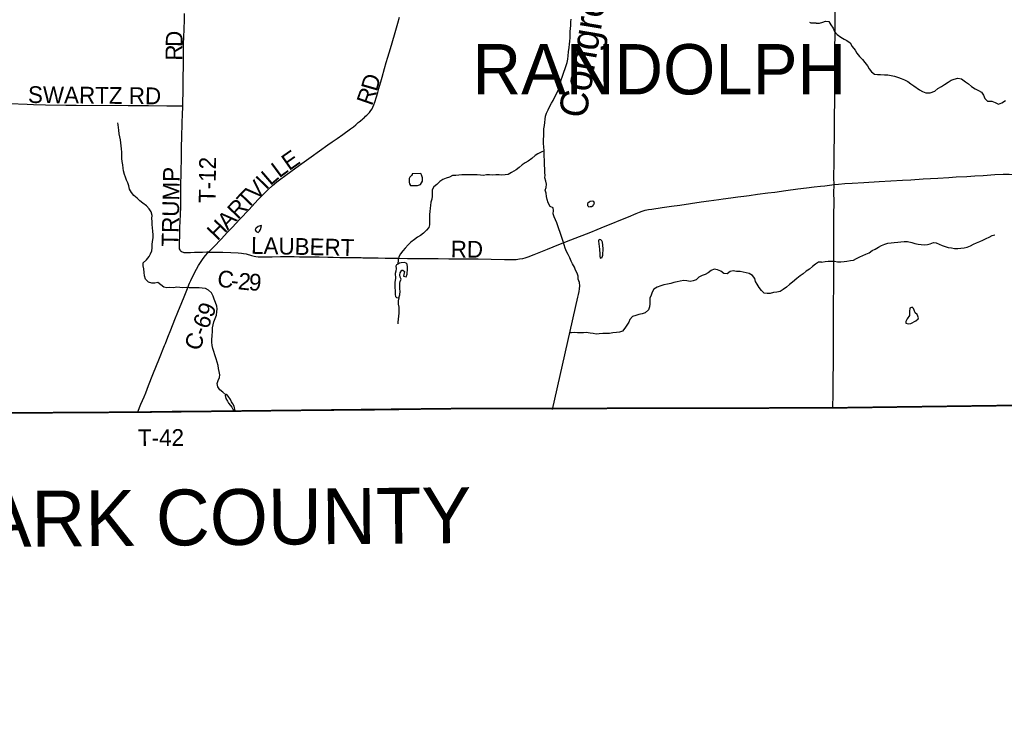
# Model space of a CAD drawing. Header units: feet. Extents: x 2113747 to 2516209, y 960708 to 1356798.
# Tile 16 of 253: x 2299312 to 2316941, y 1085339 to 1097869. Entities that reach past the tile are written whole.
import ezdxf

# ---------------------------------------------------------------- set-up
doc = ezdxf.new("R2010")
doc.units = ezdxf.units.FT
doc.header["$LTSCALE"] = 50
doc.header["$MEASUREMENT"] = 0
doc.linetypes.add('OhDOT_USTN3', pattern=[0.22, 0.165, -0.055])
for name, color, linetype in [('0_Xref', 7, 'Continuous'), ('GM_X_Adjacent_County', 251, 'OhDOT_USTN3'), ('GM_X_Adjacent_County_Text', 251, 'Continuous'), ('GM_X_County', 251, 'OhDOT_USTN3'), ('GM_X_County_Road', 3, 'Continuous'), ('GM_X_County_Road_Text', 3, 'Continuous'), ('GM_X_Minor_Lake', 5, 'Continuous'), ('GM_X_Minor_River', 5, 'Continuous'), ('GM_X_Minor_River_Text', 5, 'Continuous'), ('GM_X_State_Route', 1, 'Continuous'), ('GM_X_Township', 251, 'OhDOT_USTN3'), ('GM_X_Township_Road', 4, 'Continuous'), ('GM_X_Township_Road_Text', 4, 'Continuous'), ('GM_X_Township_Text', 251, 'Continuous')]:
    doc.layers.add(name, color=color, linetype=linetype)
doc.styles.add('Styledgn030', font='dgn030.shx')
doc.styles.add('Styledgn031', font='dgn031.shx')

# ---------------------------------------------------------------- blocks, each defined once
blk = doc.blocks.new('POR')
at = {"layer": 'GM_X_Adjacent_County', "flags": 128}
blk.add_lwpolyline([(2346501, 996686), (2346283, 996665), (2345680, 996660), (2344145, 996646), (2344130, 996649), (2344060, 996659), (2344005, 996663), (2343946, 996664), (2343923, 996665), (2343899, 996665), (2343806, 996663), (2343772, 996662), (2343731, 996662), (2343640, 996661), (2343440, 996660), (2343358, 996661), (2343347, 996661), (2343337, 996662), (2343275, 996668), (2343254, 996670), (2343129, 996670), (2342883, 996665), (2342703, 996664), (2342492, 996666), (2342051, 996672), (2342025, 996674), (2342005, 996677), (2341988, 996683), (2338743, 996679), (2335510, 996692), (2333434, 996701), (2332100, 996700), (2329181, 996697), (2329152, 995411), (2329124, 994175), (2326840, 994249), (2326566, 994258), (2323302, 994364), (2318495, 994521), (2318418, 991580), (2318389, 990457), (2318357, 989169), (2318255, 985163), (2318188, 982547), (2318166, 981646), (2318061, 978159), (2317909, 973125), (2317887, 972409), (2317774, 968635), (2317750, 967874), (2315491, 967887), (2314260, 967896), (2311196, 967914), (2309088, 967943), (2307368, 967969), (2304256, 968014), (2303811, 968017), (2303354, 968019), (2303003, 968024), (2302648, 968030), (2302233, 968036), (2301830, 968022), (2300402, 968044), (2300069, 968049), (2297101, 968095), (2296592, 968103), (2292919, 968108), (2288216, 968150), (2287501, 968160), (2286951, 968168), (2285626, 968187), (2280722, 968218), (2272659, 968235), (2270238, 968238), (2265711, 968240), (2264331, 968240), (2260640, 968285), (2260946, 968539), (2261456, 968823), (2262477, 969650), (2262984, 969822), (2263502, 969934), (2264011, 970226), (2264085, 970742), (2263732, 971249), (2263225, 971652), (2263021, 971730), (2262781, 971821), (2262721, 971844), (2262214, 971872), (2261703, 971959), (2260105, 972490), (2259584, 972510), (2259079, 972653), (2258559, 972903), (2258050, 972955), (2257525, 973068), (2256998, 973008), (2256626, 972503), (2255796, 970471), (2255025, 968928), (2254521, 968572), (2253837, 968476), (2253355, 968407), (2252800, 968322), (2251259, 968089), (2245496, 967220), (2243670, 966925), (2240387, 966394), (2235785, 965650), (2235507, 965607), (2232817, 965186), (2232372, 965117), (2231408, 964969), (2231146, 964928), (2230233, 964788), (2224423, 963889), (2224410, 963887), (2223431, 963729), (2220392, 963239), (2216348, 962587), (2213677, 962155), (2211388, 961785), (2205329, 960811), (2204689, 960708), (2204662, 968294), (2204646, 972822), (2204646, 972877), (2204618, 980822), (2204600, 985576), (2204621, 987650), (2204548, 994125), (2204539, 995545), (2204528, 997304), (2204524, 998046), (2204498, 1002246), (2204460, 1006231), (2204446, 1007585), (2204396, 1012421), (2204391, 1012891), (2204405, 1018278), (2204394, 1019758), (2204396, 1020517), (2204379, 1020841), (2204391, 1021803), (2204388, 1022494), (2204388, 1022770), (2204388, 1022837), (2204387, 1023044), (2204303, 1026249), (2204359, 1029499), (2204344, 1030439), (2204262, 1034310), (2204255, 1035776), (2204229, 1040690), (2204199, 1046565), (2204184, 1049044), (2204131, 1055650), (2204109, 1058317), (2204108, 1058407), (2204102, 1059211), (2204097, 1059892), (2204085, 1062073), (2204074, 1062671), (2204592, 1062652), (2205426, 1062621), (2210448, 1062486), (2212077, 1062442), (2214252, 1062298), (2216024, 1062234), (2218716, 1062135), (2224371, 1061928), (2226221, 1061860), (2226856, 1061837), (2228638, 1061772), (2234873, 1061544), (2237828, 1061436), (2239174, 1061390), (2240259, 1061347), (2240479, 1061338), (2245773, 1061157), (2247613, 1061077), (2251064, 1060965), (2252022, 1060939), (2254917, 1060860), (2259350, 1060738), (2259905, 1060723), (2262069, 1060670), (2262468, 1060662), (2262494, 1060660), (2262578, 1060658), (2262905, 1060648), (2263523, 1060622), (2264179, 1060605), (2264764, 1060590), (2266030, 1060558), (2267009, 1060529), (2267105, 1064278), (2267119, 1064405), (2267123, 1064546), (2267218, 1067680), (2267224, 1068546), (2267310, 1072879), (2267407, 1076551), (2267570, 1083741), (2267583, 1084035), (2267594, 1084592), (2267628, 1085890), (2267674, 1087762), (2267760, 1089304), (2267778, 1090418), (2268200, 1090405), (2270733, 1090435), (2271751, 1090471), (2272585, 1090487), (2273842, 1090511), (2274067, 1090515), (2275300, 1090545), (2275354, 1090544), (2275965, 1090561), (2276111, 1090564), (2279737, 1090638), (2280571, 1090646), (2281184, 1090660), (2283974, 1090692), (2287536, 1090733), (2291695, 1090779), (2294190, 1090795), (2294565, 1090800), (2298147, 1090820), (2299145, 1090827), (2299895, 1090831), (2301402, 1090840), (2307056, 1090903), (2313863, 1090917), (2318107, 1090974), (2324108, 1091056), (2326732, 1091091), (2326938, 1091094), (2328615, 1091117), (2328725, 1091118), (2331837, 1091161), (2333216, 1091180), (2335157, 1091206), (2341799, 1091296), (2342697, 1091308), (2345661, 1091348), (2348514, 1091386), (2352195, 1091435), (2355371, 1091477), (2358848, 1091522), (2358880, 1089100), (2358989, 1081862), (2359077, 1075795), (2359100, 1074264), (2359117, 1073113), (2359120, 1072859), (2359123, 1070999), (2359121, 1070553), (2359149, 1069014), (2359151, 1068908), (2359157, 1068672), (2359167, 1068297), (2359175, 1067907), (2359177, 1067589), (2359186, 1066908), (2359192, 1066862), (2359197, 1066642), (2359199, 1066419), (2359201, 1066097), (2359204, 1065780), (2359209, 1065466), (2359220, 1064937), (2359220, 1064806), (2359227, 1064612), (2359227, 1064330), (2359261, 1063309), (2359263, 1063113), (2359267, 1062870), (2359287, 1061492), (2359309, 1060000), (2359372, 1054688), (2359375, 1054438), (2359384, 1053642), (2359405, 1051846), (2359411, 1051373), (2359435, 1049379), (2359498, 1044029), (2359500, 1043884), (2359531, 1041219), (2359561, 1038682), (2359563, 1038569), (2359598, 1035611), (2359633, 1032629), (2359687, 1028035), (2359700, 1026946), (2359745, 1022879), (2359781, 1019525), (2359871, 1011833), (2360041, 1004528), (2360047, 1003475), (2360075, 1000767), (2360086, 1000743), (2360092, 1000724), (2360095, 1000700), (2360092, 1000665), (2360090, 1000651), (2360085, 1000617), (2360080, 1000554), (2360079, 1000500), (2360082, 1000454), (2360084, 1000441), (2360087, 1000429), (2360088, 1000406), (2360088, 1000358), (2360097, 998033), (2360102, 996698), (2359652, 996691), (2358952, 996686), (2358943, 996687), (2358419, 996691), (2358033, 996691), (2357318, 996684), (2357119, 996682), (2357033, 996681), (2356729, 996679), (2356356, 996674), (2355850, 996669), (2355636, 996665), (2355399, 996667), (2355207, 996668), (2354923, 996669), (2354630, 996666), (2354311, 996664), (2353876, 996661), (2353810, 996664), (2353790, 996667), (2353730, 996667), (2353580, 996667), (2353354, 996664), (2353227, 996661), (2352936, 996661), (2352543, 996665), (2351984, 996653), (2350868, 996644), (2350165, 996644), (2349779, 996645), (2349617, 996647), (2349487, 996647), (2349403, 996652), (2349327, 996658), (2349265, 996660), (2349206, 996662), (2349161, 996661), (2349080, 996658), (2348736, 996661), (2347330, 996649), (2347068, 996654), (2346837, 996655), (2346771, 996660), (2346660, 996673), (2346582, 996686), (2346523, 996692), (2346501, 996686)], dxfattribs=at)
at = {"layer": 'GM_X_County', "flags": 128}
blk.add_lwpolyline([(2353397, 1222451), (2356858, 1222526), (2358764, 1222568), (2364180, 1222723), (2365829, 1222755), (2369645, 1222836), (2372194, 1222881), (2374472, 1222924), (2379690, 1223029), (2379735, 1219826), (2379742, 1219374), (2379833, 1216178), (2380014, 1209139), (2380003, 1203413), (2380022, 1202249), (2380179, 1195356), (2380181, 1194352), (2380359, 1187412), (2380412, 1186569), (2380419, 1184193), (2380463, 1181823), (2380682, 1170163), (2380746, 1166807), (2380771, 1165044), (2380824, 1161382), (2380824, 1161039), (2380878, 1157552), (2380892, 1156694), (2381026, 1152330), (2381034, 1152023), (2381158, 1145150), (2381235, 1140057), (2381269, 1137568), (2381334, 1132856), (2381336, 1132676), (2381343, 1132210), (2381380, 1130882), (2381388, 1130504), (2381409, 1129491), (2381422, 1128859), (2381524, 1123853), (2381544, 1122872), (2381624, 1118858), (2381679, 1116097), (2382044, 1104151), (2382074, 1096083), (2382125, 1091787), (2380307, 1091766), (2379221, 1091753), (2378988, 1091751), (2374063, 1091696), (2368829, 1091637), (2365146, 1091594), (2364291, 1091584), (2363494, 1091575), (2360811, 1091544), (2360599, 1091542), (2358848, 1091522), (2355371, 1091477), (2352195, 1091435), (2348514, 1091386), (2345661, 1091348), (2342697, 1091308), (2341799, 1091296), (2335157, 1091206), (2333216, 1091180), (2331837, 1091161), (2328725, 1091118), (2328615, 1091117), (2326938, 1091094), (2326732, 1091091), (2324108, 1091056), (2318107, 1090974), (2313863, 1090917), (2307056, 1090903), (2301402, 1090840), (2299895, 1090831), (2299145, 1090827), (2298147, 1090820), (2294565, 1090800), (2294190, 1090795), (2291695, 1090779), (2287536, 1090733), (2283974, 1090692), (2281184, 1090660), (2280571, 1090646), (2279737, 1090638), (2276111, 1090564), (2275965, 1090561), (2275354, 1090544), (2275300, 1090545), (2274067, 1090515), (2274049, 1092053), (2274045, 1093010), (2274019, 1094549), (2274003, 1096382), (2273944, 1101977), (2273923, 1103969), (2273928, 1105260), (2273895, 1107881), (2273890, 1108659), (2273892, 1109492), (2273890, 1109708), (2273889, 1109866), (2273885, 1110318), (2273884, 1110420), (2273881, 1110748), (2273878, 1111173), (2273872, 1111794), (2273868, 1112294), (2273861, 1113069), (2273860, 1113281), (2273857, 1113575), (2273857, 1113636), (2273852, 1114201), (2273851, 1114281), (2273848, 1114656), (2273845, 1115019), (2273878, 1116829), (2273877, 1118817), (2273859, 1119170), (2273866, 1121327), (2273809, 1124393), (2273800, 1125028), (2273794, 1125938), (2273794, 1126045), (2273791, 1126395), (2273784, 1127599), (2273782, 1127896), (2273782, 1128013), (2273776, 1128908), (2273762, 1131307), (2273735, 1134958), (2273727, 1137672), (2273708, 1143906), (2273707, 1144117), (2273652, 1147706), (2273648, 1148193), (2273645, 1148717), (2273636, 1149823), (2273632, 1150488), (2273596, 1155295), (2273585, 1158808), (2273560, 1160546), (2273539, 1163372), (2273486, 1167056), (2273465, 1168621), (2273462, 1168895), (2273426, 1173044), (2273428, 1173104), (2273415, 1174720), (2273392, 1176176), (2273394, 1176620), (2273384, 1177023), (2273358, 1177776), (2273351, 1179125), (2273359, 1179654), (2273321, 1182083), (2273216, 1187364), (2273164, 1190519), (2273176, 1191453), (2273228, 1192712), (2273152, 1195400), (2273193, 1198453), (2273071, 1206556), (2272991, 1215563), (2272975, 1216501), (2272977, 1217406), (2272968, 1218487), (2272962, 1219225), (2272959, 1219527), (2272955, 1219996), (2272952, 1220381), (2272949, 1220734), (2272946, 1221095), (2272941, 1221646), (2274226, 1221624), (2276584, 1221584), (2279436, 1221567), (2287284, 1221586), (2287634, 1221587), (2288155, 1221588), (2289133, 1221589), (2291838, 1221592), (2294724, 1221588), (2295595, 1221591), (2298613, 1221605), (2299175, 1221609), (2303374, 1221676), (2308426, 1221766), (2313088, 1221841), (2315600, 1221874), (2319071, 1221920), (2326584, 1222061), (2327982, 1222076), (2333341, 1222133), (2335682, 1222157), (2338510, 1222201), (2341239, 1222245), (2343737, 1222286), (2344324, 1222288), (2349300, 1222361), (2350843, 1222395), (2353397, 1222451)], dxfattribs=at)
at = {"layer": 'GM_X_County_Road', "flags": 128}
for points in [[(2302692, 1093704), (2302782, 1093797), (2302924, 1093946), (2303029, 1094055), (2303114, 1094146), (2303253, 1094295), (2303419, 1094472), (2303578, 1094642), (2303678, 1094746), (2303755, 1094822), (2303837, 1094897), (2303914, 1094964), (2303962, 1095003), (2304076, 1095086), (2304166, 1095152), (2304256, 1095217), (2304406, 1095322), (2304529, 1095410), (2304831, 1095630), (2304909, 1095684), (2304996, 1095744), (2305098, 1095815), (2305237, 1095913), (2305290, 1095953), (2305332, 1095989), (2305355, 1096008), (2305375, 1096025), (2305389, 1096039), (2305414, 1096060), (2305453, 1096094), (2305466, 1096105), (2305483, 1096120), (2305505, 1096139), (2305527, 1096159), (2305544, 1096175), (2305575, 1096209), (2305600, 1096240), (2305621, 1096273), (2305635, 1096300), (2305654, 1096342), (2305673, 1096391), (2305703, 1096489), (2305725, 1096568), (2305744, 1096637), (2305778, 1096757), (2305801, 1096839), (2305845, 1096994), (2305876, 1097101), (2305904, 1097198), (2305949, 1097353), (2306021, 1097598), (2306081, 1097807), (2306112, 1097914)], [(2313892, 1094917), (2313893, 1094917), (2313975, 1094925), (2314086, 1094933), (2314220, 1094940), (2314426, 1094952), (2314698, 1094969), (2315121, 1094994), (2315265, 1095003), (2315488, 1095017), (2315750, 1095031), (2315946, 1095044), (2316077, 1095052), (2316270, 1095063), (2316415, 1095071), (2316565, 1095080), (2316772, 1095094), (2316919, 1095102), (2317027, 1095104), (2317335, 1095099), (2317673, 1095094), (2317834, 1095093), (2318018, 1095090)], [(2302692, 1093704), (2302773, 1093705), (2302852, 1093704), (2302947, 1093703), (2303094, 1093700), (2303222, 1093695), (2303281, 1093690), (2303322, 1093683), (2303367, 1093673), (2303464, 1093643), (2303509, 1093631), (2303541, 1093626), (2303581, 1093624), (2303709, 1093623), (2303834, 1093624), (2303984, 1093625), (2304060, 1093625), (2304224, 1093625), (2304322, 1093623), (2304453, 1093621), (2304491, 1093621), (2304506, 1093621), (2304529, 1093621), (2304673, 1093620), (2304830, 1093617), (2304922, 1093615), (2305043, 1093612), (2305223, 1093611), (2305341, 1093609), (2305427, 1093608), (2305456, 1093607), (2305479, 1093607), (2305551, 1093605), (2305649, 1093603), (2305675, 1093602), (2305685, 1093602), (2305730, 1093602), (2305858, 1093601), (2305989, 1093600), (2306094, 1093598), (2306258, 1093595), (2306439, 1093595), (2306514, 1093594), (2306573, 1093594), (2306621, 1093593), (2306676, 1093593), (2306804, 1093592), (2306998, 1093589), (2307218, 1093587), (2307392, 1093585), (2307523, 1093584), (2307752, 1093581), (2307992, 1093576), (2308146, 1093575), (2308199, 1093577), (2308258, 1093584), (2308320, 1093595), (2308365, 1093606), (2308418, 1093624), (2308525, 1093665), (2308614, 1093701), (2308760, 1093759), (2308964, 1093840), (2309044, 1093872), (2309180, 1093927), (2309538, 1094066), (2309651, 1094111), (2309797, 1094170), (2309933, 1094226), (2310046, 1094272), (2310210, 1094338), (2310352, 1094396), (2310409, 1094419), (2310460, 1094440), (2310513, 1094457), (2310570, 1094468), (2310629, 1094478), (2310817, 1094505), (2310983, 1094527), (2311129, 1094550), (2311515, 1094607), (2311651, 1094626), (2311827, 1094650), (2311908, 1094660), (2312042, 1094679), (2312168, 1094696), (2312279, 1094711), (2312376, 1094723), (2312523, 1094742), (2312708, 1094766), (2312832, 1094783), (2313030, 1094810), (2313242, 1094838), (2313398, 1094857), (2313535, 1094873), (2313649, 1094886), (2313727, 1094895), (2313892, 1094917)], [(2301427, 1090849), (2301482, 1090982), (2301541, 1091117), (2301569, 1091187), (2301619, 1091316), (2301698, 1091514), (2301816, 1091810), (2301904, 1092032), (2301920, 1092072), (2301964, 1092185), (2302017, 1092316), (2302092, 1092501), (2302145, 1092632), (2302213, 1092802), (2302255, 1092906), (2302302, 1093025), (2302354, 1093149), (2302377, 1093200), (2302424, 1093297), (2302477, 1093399), (2302515, 1093467), (2302559, 1093536), (2302599, 1093592), (2302641, 1093646), (2302682, 1093693), (2302692, 1093704)], [(2299145, 1090830), (2299321, 1090830), (2299496, 1090830), (2299632, 1090832), (2299797, 1090833), (2299927, 1090833), (2299961, 1090834), (2300162, 1090834), (2300326, 1090835), (2300577, 1090835), (2300654, 1090836), (2300724, 1090837), (2300794, 1090839), (2300871, 1090841), (2300978, 1090844), (2301106, 1090846), (2301285, 1090847), (2301427, 1090849)]]:
    blk.add_lwpolyline(points, dxfattribs=at)
at = {"layer": 'GM_X_Minor_Lake'}
for p, q in [((2306493, 1095114), (2306341, 1095110)), ((2306308, 1094897), (2306436, 1094898)), ((2309553, 1094525), (2309577, 1094541)), ((2303579, 1094164), (2303546, 1094138)), ((2309693, 1093761), (2309701, 1093671)), ((2306204, 1093521), (2306142, 1093512)), ((2315270, 1092431), (2315358, 1092476)), ((2303133, 1090880), (2303159, 1090880))]:
    blk.add_line(p, q, dxfattribs=at)
at = {"layer": 'GM_X_Minor_Lake', "flags": 128}
for points in [[(2306341, 1095110), (2306337, 1095094), (2306327, 1095079), (2306315, 1095067), (2306295, 1095051), (2306286, 1095027), (2306284, 1094993), (2306286, 1094957), (2306292, 1094929), (2306308, 1094897)], [(2306436, 1094898), (2306486, 1094916), (2306508, 1094946), (2306523, 1094978), (2306525, 1095036), (2306507, 1095092), (2306493, 1095114)], [(2309577, 1094541), (2309587, 1094551), (2309603, 1094579), (2309589, 1094615), (2309569, 1094619), (2309525, 1094611), (2309507, 1094603), (2309477, 1094575), (2309478, 1094541), (2309500, 1094519), (2309528, 1094521), (2309553, 1094525)], [(2303546, 1094138), (2303537, 1094130), (2303529, 1094106), (2303549, 1094078), (2303579, 1094060), (2303589, 1094064), (2303607, 1094080), (2303625, 1094113), (2303633, 1094151), (2303642, 1094183), (2303620, 1094180), (2303579, 1094164)], [(2309701, 1093671), (2309699, 1093633), (2309705, 1093605), (2309713, 1093597), (2309739, 1093609), (2309743, 1093617), (2309753, 1093649), (2309758, 1093771), (2309746, 1093883), (2309736, 1093911), (2309718, 1093925), (2309700, 1093935), (2309686, 1093929), (2309678, 1093921), (2309678, 1093901), (2309693, 1093761)], [(2306142, 1093512), (2306114, 1093508), (2306092, 1093498), (2306056, 1093480), (2306046, 1093456), (2306051, 1093414), (2306045, 1093364), (2306035, 1093324), (2306039, 1093240), (2306030, 1093165), (2306028, 1093083), (2306036, 1093003), (2306033, 1092949), (2306039, 1092913), (2306059, 1092891), (2306101, 1092885), (2306117, 1092942), (2306124, 1093010), (2306120, 1093042), (2306118, 1093102), (2306120, 1093148), (2306126, 1093178), (2306141, 1093220), (2306125, 1093260), (2306121, 1093302), (2306125, 1093338), (2306157, 1093382), (2306175, 1093384), (2306199, 1093357), (2306189, 1093304), (2306185, 1093276), (2306229, 1093265), (2306251, 1093309), (2306249, 1093335), (2306254, 1093385), (2306254, 1093439), (2306250, 1093491), (2306230, 1093507), (2306204, 1093521)], [(2315358, 1092476), (2315401, 1092511), (2315405, 1092531), (2315382, 1092587), (2315346, 1092621), (2315329, 1092666), (2315317, 1092694), (2315294, 1092720), (2315251, 1092701), (2315241, 1092641), (2315244, 1092569), (2315205, 1092514), (2315178, 1092464), (2315180, 1092436), (2315217, 1092422), (2315270, 1092431)], [(2303159, 1090880), (2303165, 1090892), (2303161, 1090916), (2303151, 1090950), (2303131, 1090990), (2303106, 1091028), (2303086, 1091068), (2303042, 1091128), (2303014, 1091160), (2302988, 1091137), (2303000, 1091087), (2303032, 1091038), (2303053, 1091002), (2303085, 1090958), (2303113, 1090932), (2303133, 1090880)]]:
    blk.add_lwpolyline(points, dxfattribs=at)
at = {"layer": 'GM_X_Minor_River', "flags": 128}
for points in [[(2308714, 1095140), (2308713, 1095202), (2308709, 1095256), (2308709, 1095363), (2308705, 1095413), (2308703, 1095467), (2308703, 1095521), (2308695, 1095591), (2308688, 1095649), (2308690, 1095711), (2308694, 1095799), (2308694, 1095856), (2308698, 1095916), (2308706, 1095972), (2308714, 1096030), (2308722, 1096086), (2308729, 1096140), (2308745, 1096196), (2308775, 1096257), (2308801, 1096311), (2308835, 1096373), (2308861, 1096423), (2308891, 1096489), (2308929, 1096551), (2308960, 1096616), (2308980, 1096676), (2308996, 1096738), (2309008, 1096792), (2309028, 1096856), (2309056, 1096932), (2309078, 1096993), (2309099, 1097047), (2309117, 1097105), (2309127, 1097161), (2309133, 1097219), (2309139, 1097291), (2309149, 1097370), (2309157, 1097430), (2309163, 1097486), (2309166, 1097542), (2309168, 1097596), (2309170, 1097660), (2309178, 1097766), (2309182, 1097829), (2309188, 1097879)], [(2313572, 1097807), (2313542, 1097807), (2313484, 1097804), (2313460, 1097816)], [(2313572, 1097807), (2313630, 1097808), (2313690, 1097825), (2313742, 1097842), (2313798, 1097838), (2313833, 1097777), (2313877, 1097715), (2313900, 1097659), (2313949, 1097602), (2314017, 1097554), (2314074, 1097519), (2314124, 1097497), (2314180, 1097454), (2314217, 1097388), (2314270, 1097325), (2314303, 1097267), (2314349, 1097212), (2314402, 1097158), (2314447, 1097102), (2314493, 1097043), (2314524, 1096991), (2314561, 1096937), (2314619, 1096892), (2314673, 1096887), (2314725, 1096885), (2314795, 1096884), (2314853, 1096883), (2314915, 1096870), (2314975, 1096856), (2315044, 1096835), (2315094, 1096818), (2315154, 1096792), (2315213, 1096761), (2315265, 1096720), (2315321, 1096682), (2315420, 1096613), (2315475, 1096582), (2315535, 1096559), (2315611, 1096558), (2315699, 1096587), (2315754, 1096636), (2315814, 1096670), (2315869, 1096707), (2315937, 1096752), (2315988, 1096787), (2316046, 1096806), (2316110, 1096820), (2316172, 1096807), (2316246, 1096758), (2316303, 1096719), (2316353, 1096671), (2316418, 1096632), (2316478, 1096602), (2316533, 1096573), (2316567, 1096519), (2316590, 1096457), (2316643, 1096410), (2316719, 1096407), (2316775, 1096384), (2316835, 1096358), (2316899, 1096381), (2316960, 1096422)], [(2301207, 1095047), (2301189, 1095099), (2301171, 1095161), (2301165, 1095212), (2301157, 1095268), (2301149, 1095330), (2301143, 1095384), (2301141, 1095440), (2301138, 1095494), (2301134, 1095558), (2301130, 1095608), (2301124, 1095664), (2301114, 1095718), (2301104, 1095771), (2301096, 1095827), (2301090, 1095889), (2301081, 1095939), (2301075, 1095989), (2301069, 1096021)], [(2308703, 1095521), (2308647, 1095499), (2308591, 1095469), (2308539, 1095436), (2308479, 1095382), (2308419, 1095334), (2308363, 1095304), (2308309, 1095270), (2308253, 1095223), (2308199, 1095179), (2308117, 1095131)], [(2308850, 1090888), (2309303, 1092898), (2309316, 1092948), (2309330, 1093000), (2309338, 1093050), (2309340, 1093104), (2309333, 1093162), (2309313, 1093222), (2309309, 1093276), (2309293, 1093328), (2309265, 1093386), (2309244, 1093438), (2309210, 1093494), (2309186, 1093546), (2309164, 1093606), (2309130, 1093666), (2309103, 1093720), (2309079, 1093780), (2309059, 1093834), (2309041, 1093896), (2309023, 1093952), (2309006, 1094004), (2308988, 1094060), (2308966, 1094124), (2308930, 1094231), (2308905, 1094285), (2308883, 1094341), (2308865, 1094395), (2308867, 1094449), (2308862, 1094499), (2308812, 1094525), (2308776, 1094587), (2308754, 1094651), (2308746, 1094703), (2308736, 1094763), (2308719, 1094815), (2308737, 1094865), (2308747, 1094923), (2308735, 1094979), (2308714, 1095035), (2308722, 1095086), (2308714, 1095128), (2308714, 1095140)], [(2303001, 1091149), (2302947, 1091200), (2302894, 1091241), (2302858, 1091293), (2302847, 1091351), (2302867, 1091405), (2302891, 1091459), (2302897, 1091511), (2302882, 1091571), (2302874, 1091623), (2302864, 1091677), (2302850, 1091737), (2302832, 1091793), (2302805, 1091865), (2302789, 1091925), (2302773, 1091983), (2302761, 1092035), (2302752, 1092095), (2302750, 1092146), (2302756, 1092202), (2302765, 1092296), (2302767, 1092350), (2302779, 1092402), (2302791, 1092458), (2302813, 1092516), (2302836, 1092575), (2302842, 1092639), (2302846, 1092691), (2302840, 1092741), (2302817, 1092803), (2302795, 1092861), (2302777, 1092919), (2302745, 1092979), (2302693, 1093024), (2302638, 1093052), (2302579, 1093062), (2302523, 1093064), (2302465, 1093067), (2302403, 1093065), (2302349, 1093065), (2302291, 1093072), (2302235, 1093068), (2302127, 1093076), (2302065, 1093069), (2302003, 1093071), (2301945, 1093069), (2301893, 1093078), (2301839, 1093122), (2301787, 1093160), (2301729, 1093148), (2301675, 1093153), (2301619, 1093169), (2301565, 1093223), (2301549, 1093281), (2301539, 1093339), (2301532, 1093407), (2301520, 1093459), (2301524, 1093513), (2301582, 1093569), (2301629, 1093626), (2301657, 1093676), (2301677, 1093730), (2301685, 1093784), (2301684, 1093842), (2301690, 1093898), (2301700, 1093961), (2301702, 1094017), (2301693, 1094079), (2301687, 1094143), (2301683, 1094199), (2301685, 1094253), (2301678, 1094307), (2301684, 1094363), (2301666, 1094429), (2301630, 1094481), (2301584, 1094537), (2301519, 1094582), (2301465, 1094624), (2301413, 1094670), (2301357, 1094718), (2301311, 1094772), (2301281, 1094832), (2301266, 1094892), (2301250, 1094946), (2301224, 1094997), (2301207, 1095047)], [(2308117, 1095131), (2308061, 1095094), (2308003, 1095088), (2307947, 1095086), (2307895, 1095091), (2307837, 1095089), (2307775, 1095087), (2307723, 1095089), (2307672, 1095088), (2307618, 1095080), (2307562, 1095084), (2307504, 1095091), (2307448, 1095093), (2307390, 1095091), (2307338, 1095089), (2307284, 1095088), (2307228, 1095088), (2307176, 1095082), (2307122, 1095081), (2307064, 1095077), (2307007, 1095049), (2306947, 1095033), (2306891, 1095008), (2306837, 1094970), (2306783, 1094920), (2306730, 1094873), (2306700, 1094819), (2306698, 1094769), (2306698, 1094711), (2306689, 1094655), (2306675, 1094599), (2306669, 1094544), (2306661, 1094494), (2306654, 1094436), (2306650, 1094378), (2306648, 1094308), (2306648, 1094254), (2306647, 1094198), (2306637, 1094148), (2306597, 1094098), (2306543, 1094047), (2306490, 1094003), (2306432, 1093973), (2306378, 1093934), (2306318, 1093882), (2306267, 1093838), (2306211, 1093777), (2306171, 1093727), (2306131, 1093675), (2306100, 1093620), (2306088, 1093570), (2306081, 1093492)], [(2313668, 1093526), (2313734, 1093536), (2313790, 1093543), (2313898, 1093545), (2313956, 1093535), (2314014, 1093532), (2314072, 1093539), (2314124, 1093546), (2314188, 1093555), (2314239, 1093563), (2314295, 1093590), (2314356, 1093623), (2314410, 1093648), (2314462, 1093670), (2314523, 1093695), (2314577, 1093734), (2314630, 1093761), (2314686, 1093794), (2314743, 1093823), (2314803, 1093851), (2314857, 1093868), (2314917, 1093873), (2314972, 1093878), (2315034, 1093885), (2315090, 1093893), (2315148, 1093898), (2315208, 1093897), (2315288, 1093878), (2315341, 1093859), (2315397, 1093850), (2315453, 1093844), (2315513, 1093839), (2315565, 1093842), (2315616, 1093853), (2315672, 1093881), (2315722, 1093872), (2315774, 1093849), (2315829, 1093823), (2315937, 1093789), (2315997, 1093782), (2316051, 1093772), (2316111, 1093773), (2316163, 1093776), (2316223, 1093781), (2316279, 1093794), (2316338, 1093820), (2316390, 1093847), (2316444, 1093870), (2316501, 1093895), (2316557, 1093922), (2316614, 1093948), (2316670, 1093973), (2316722, 1094004), (2316771, 1094019)], [(2313668, 1093526), (2313615, 1093524), (2313559, 1093490), (2313507, 1093446), (2313451, 1093403), (2313395, 1093363), (2313340, 1093318), (2313284, 1093280), (2313226, 1093234), (2313149, 1093169), (2313095, 1093127), (2313039, 1093079), (2312979, 1093038), (2312926, 1093004), (2312868, 1092992), (2312808, 1092981), (2312748, 1092967), (2312696, 1092963), (2312644, 1092971), (2312594, 1093020), (2312550, 1093074), (2312514, 1093130), (2312489, 1093182), (2312477, 1093236), (2312431, 1093288), (2312375, 1093322), (2312317, 1093337), (2312263, 1093349), (2312209, 1093359), (2312147, 1093359), (2312087, 1093372), (2312033, 1093362), (2311977, 1093318), (2311922, 1093323), (2311867, 1093367), (2311807, 1093387), (2311747, 1093403), (2311694, 1093378), (2311640, 1093338), (2311586, 1093304), (2311530, 1093289), (2311474, 1093259), (2311427, 1093209), (2311373, 1093190), (2311317, 1093180), (2311259, 1093192), (2311205, 1093198), (2311139, 1093187), (2311085, 1093175), (2311027, 1093161), (2310971, 1093142), (2310912, 1093130), (2310848, 1093120), (2310794, 1093105), (2310728, 1093081), (2310668, 1093043), (2310635, 1092988), (2310617, 1092936), (2310595, 1092880), (2310593, 1092830), (2310593, 1092778), (2310586, 1092728), (2310568, 1092672), (2310510, 1092619), (2310456, 1092601), (2310395, 1092591), (2310341, 1092574), (2310285, 1092554), (2310239, 1092502), (2310217, 1092452), (2310180, 1092397), (2310146, 1092343), (2310106, 1092293), (2310052, 1092271), (2309998, 1092264), (2309933, 1092260), (2309871, 1092250), (2309815, 1092249), (2309755, 1092247), (2309689, 1092243), (2309635, 1092238), (2309579, 1092246), (2309527, 1092252), (2309457, 1092264), (2309405, 1092261), (2309351, 1092259), (2309299, 1092263), (2309245, 1092264), (2309191, 1092262), (2309157, 1092262)], [(2306101, 1092885), (2306087, 1092833), (2306089, 1092777), (2306101, 1092719), (2306102, 1092667), (2306100, 1092611), (2306096, 1092559), (2306090, 1092507), (2306085, 1092453), (2306081, 1092423)], [(2303159, 1090880), (2303174, 1090865), (2303180, 1090853)]]:
    blk.add_lwpolyline(points, dxfattribs=at)
at = {"layer": 'GM_X_State_Route', "flags": 128}
blk.add_lwpolyline([(2313874, 1090917), (2313874, 1090988), (2313876, 1091099), (2313878, 1091273), (2313879, 1091362), (2313880, 1091490), (2313882, 1091651), (2313882, 1091769), (2313883, 1091913), (2313883, 1092015), (2313886, 1092375), (2313886, 1092506), (2313886, 1092644), (2313886, 1092755), (2313886, 1092863), (2313887, 1093021), (2313888, 1093100), (2313888, 1093346), (2313889, 1093510), (2313890, 1093641), (2313890, 1093726), (2313889, 1093874), (2313890, 1094018), (2313891, 1094058), (2313890, 1094087), (2313891, 1094133), (2313890, 1094255), (2313891, 1094425), (2313892, 1094543), (2313892, 1094625), (2313891, 1094763), (2313892, 1094917), (2313892, 1094934), (2313891, 1095016), (2313891, 1095058), (2313891, 1095087), (2313891, 1095149), (2313892, 1095208), (2313894, 1095359), (2313896, 1095562), (2313899, 1095726), (2313901, 1095917), (2313901, 1096130), (2313904, 1096419), (2313904, 1096527), (2313906, 1096626), (2313907, 1096888), (2313908, 1097013), (2313909, 1097262), (2313912, 1097702), (2313914, 1097850), (2313917, 1098201)], dxfattribs=at)
at = {"layer": 'GM_X_Township', "flags": 128}
blk.add_lwpolyline([(2299080, 1118654), (2299393, 1118653), (2300974, 1118651), (2302815, 1118637), (2305256, 1118586), (2305355, 1118577), (2305447, 1118586), (2308267, 1118589), (2311596, 1118575), (2314610, 1118563), (2321212, 1118516), (2325058, 1118507), (2328670, 1118495), (2328673, 1115450), (2328676, 1111411), (2328676, 1110812), (2328679, 1107535), (2328685, 1104162), (2328691, 1097555), (2328691, 1097500), (2328700, 1094332), (2328615, 1091117), (2326938, 1091094), (2326732, 1091091), (2324108, 1091056), (2318107, 1090974), (2313863, 1090917), (2307056, 1090903), (2301402, 1090840), (2299895, 1090831), (2299145, 1090827), (2299131, 1096372), (2299121, 1100750), (2299110, 1104784), (2299110, 1104924), (2299092, 1106995), (2299072, 1110035), (2299073, 1112956), (2299080, 1118654)], dxfattribs=at)
at = {"layer": 'GM_X_Township_Road', "flags": 128}
for points in [[(2302232, 1096328), (2302233, 1096342), (2302235, 1096440), (2302237, 1096529), (2302239, 1096656), (2302238, 1096725), (2302241, 1096860), (2302243, 1097021), (2302243, 1097122), (2302244, 1097306), (2302246, 1097440), (2302249, 1097552), (2302260, 1097858), (2302263, 1097981)], [(2299131, 1096368), (2299444, 1096358), (2299558, 1096353), (2299775, 1096345), (2300138, 1096340), (2300322, 1096341), (2301256, 1096333), (2301616, 1096330), (2301947, 1096329), (2302207, 1096328), (2302232, 1096328)], [(2302692, 1093704), (2302660, 1093703), (2302588, 1093702), (2302502, 1093698), (2302443, 1093697), (2302372, 1093694), (2302283, 1093693), (2302259, 1093694), (2302243, 1093698), (2302223, 1093706), (2302206, 1093718), (2302194, 1093730), (2302183, 1093747), (2302176, 1093767), (2302172, 1093787), (2302171, 1093814), (2302173, 1093873), (2302178, 1094011), (2302182, 1094158), (2302185, 1094243), (2302191, 1094398), (2302195, 1094496), (2302196, 1094607), (2302197, 1094699), (2302199, 1094801), (2302199, 1094942), (2302201, 1095083), (2302203, 1095168), (2302204, 1095201), (2302207, 1095342), (2302210, 1095552), (2302211, 1095640), (2302214, 1095719), (2302217, 1095850), (2302219, 1095935), (2302222, 1096044), (2302226, 1096155), (2302232, 1096328)], [(2301427, 1090849), (2301653, 1090851), (2301830, 1090852), (2302043, 1090856), (2302122, 1090857), (2302175, 1090857), (2302338, 1090857), (2302437, 1090856), (2302607, 1090857), (2302801, 1090859), (2302955, 1090861), (2303053, 1090862), (2303277, 1090863), (2303464, 1090865), (2303569, 1090867), (2303746, 1090869), (2303946, 1090872), (2304044, 1090873), (2304208, 1090873), (2304576, 1090874), (2304711, 1090875), (2304789, 1090876), (2304937, 1090877), (2305239, 1090880), (2305665, 1090884), (2305764, 1090886), (2305964, 1090888), (2306102, 1090890), (2306272, 1090892), (2306469, 1090895), (2306660, 1090898), (2306952, 1090902), (2307099, 1090905), (2307224, 1090906), (2307277, 1090903)]]:
    blk.add_lwpolyline(points, dxfattribs=at)
at = {"layer": 'GM_X_Adjacent_County_Text', "insert": (2296925, 1088395), "char_height": 1000, "attachment_point": 7, "rotation": 0.4821, "line_spacing_factor": 0.8, "style": 'Styledgn030'}
blk.add_mtext('{\\Fdgn000|c0;\\C256;STARK COUNTY}', dxfattribs=at)
at = {"layer": 'GM_X_County_Road_Text', "char_height": 300, "attachment_point": 7, "line_spacing_factor": 0.8, "style": 'Styledgn030'}
for s, insert, rotation in [('{\\Fdgn000|c0;\\C256;D}', (2305706, 1096569), 73.9687), ('{\\Fdgn000|c0;\\C256;R}', (2305619, 1096314), 70.8319), ('{\\Fdgn000|c0;\\C256;E}', (2304136, 1095155), 34.959), ('{\\Fdgn000|c0;\\C256;L}', (2303960, 1095025), 36.4928), ('{\\Fdgn000|c0;\\C256;L}', (2303800, 1094887), 40.7324), ('{\\Fdgn000|c0;\\C256;V}', (2303543, 1094620), 46.1824), ('{\\Fdgn000|c0;\\C256;I}', (2303724, 1094809), 45.4057), ('{\\Fdgn000|c0;\\C256;T}', (2303388, 1094458), 46.2516), ('{\\Fdgn000|c0;\\C256;R}', (2303217, 1094280), 46.2522), ('{\\Fdgn000|c0;\\C256;H}', (2302852, 1093899), 46.252), ('{\\Fdgn000|c0;\\C256;A}', (2303035, 1094089), 46.2481), ('{\\Fdgn000|c0;\\C256;LAUBERT}', (2303452, 1093673), 358.7264), ('{\\Fdgn000|c0;\\C256;RD}', (2307028, 1093611), 359.5119), ('{\\Fdgn000|c0;\\C256;C}', (2302838, 1093086), 353.2812), ('{\\Fdgn000|c0;\\C256;2}', (2303211, 1093043), 354.0319), ('{\\Fdgn000|c0;\\C256;9}', (2303405, 1093022), 355.3488), ('{\\Fdgn000|c0;\\C256;-}', (2303084, 1093057), 353.4514), ('{\\Fdgn000|c0;\\C256;C-69}', (2302529, 1091917), 68.4654)]:
    blk.add_mtext(s, dxfattribs=dict(at, insert=insert, rotation=rotation))
at = {"layer": 'GM_X_Minor_River_Text', "insert": (2309277, 1096114), "char_height": 500.22, "attachment_point": 4, "rotation": 80.3984, "line_spacing_factor": 0.8, "style": 'Styledgn031'}
blk.add_mtext('{\\Fdgn000|c0;\\C256;Congress}', dxfattribs=at)
at = {"layer": 'GM_X_Township_Road_Text', "char_height": 300, "attachment_point": 7, "line_spacing_factor": 0.8, "style": 'Styledgn030'}
for s, insert, rotation in [('{\\Fdgn000|c0;\\C256;D}', (2302226, 1097378), 88.6958), ('{\\Fdgn000|c0;\\C256;R}', (2302223, 1097134), 89.3794), ('{\\Fdgn000|c0;\\C256;SWARTZ RD}', (2299459, 1096374), 359.4068), ('{\\Fdgn000|c0;\\C256;T-12}', (2302818, 1094585), 89.3202), ('{\\Fdgn000|c0;\\C256;TRUMP}', (2302157, 1093803), 88.8262), ('{\\Fdgn000|c0;\\C256;T-42}', (2301430, 1090231), 0.3523)]:
    blk.add_mtext(s, dxfattribs=dict(at, insert=insert, rotation=rotation))
at = {"layer": 'GM_X_Township_Text', "insert": (2307421, 1096519), "char_height": 900, "attachment_point": 7, "rotation": 0, "line_spacing_factor": 0.8, "style": 'Styledgn031'}
blk.add_mtext('{\\Fdgn000|c0;\\C256;RANDOLPH}', dxfattribs=at)

msp = doc.modelspace()

# ---------------------------------------------------------------- block references
at = {"layer": '0_Xref'}
msp.add_blockref('POR', (0, 0), dxfattribs=at)

doc.saveas('drawing.dxf')
